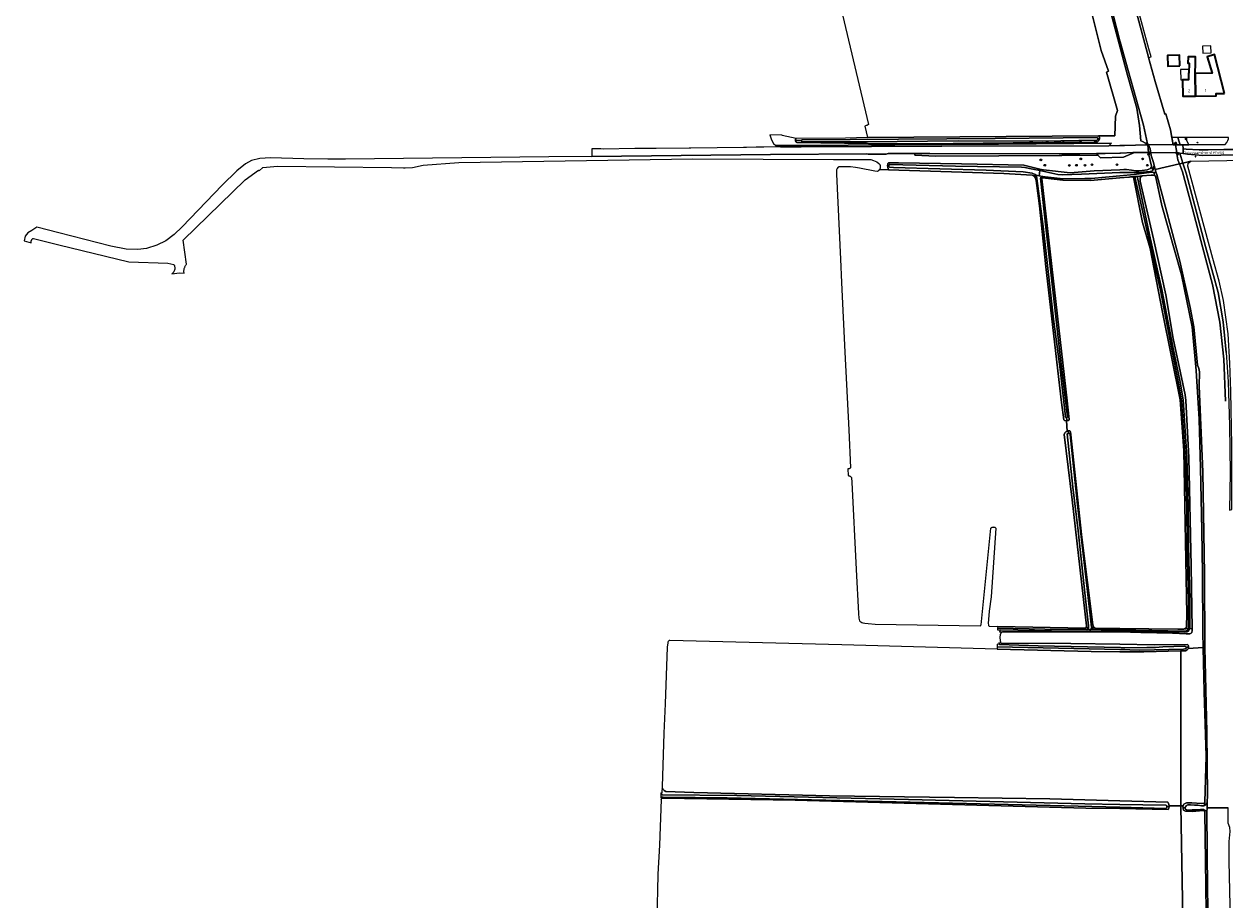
# Model space of a CAD drawing. Header units: metres. Extents: x 152610 to 160096, y 456114 to 462495.
# Tile 15 of 256: x 155484 to 156049, y 458065 to 458478. Entities that reach past the tile are written whole.
import ezdxf
from ezdxf.enums import TextEntityAlignment as Align

# ---------------------------------------------------------------- set-up
doc = ezdxf.new("R2010")
doc.units = ezdxf.units.M
doc.header["$LTSCALE"] = 0.5
doc.layers.get('0').update_dxf_attribs({"linetype": 'CONTINUOUS'})
for name, color, linetype, lineweight in [('B-PV-GK-BESCHOEIING-G', 251, 'GK-BESCHOEIING-SO', 18), ('B-PV-GR-BOOM-S', 251, 'CONTINUOUS', 25), ('B-PV-GR-BOS_LOOF-GV', 251, 'CONTINUOUS', 13), ('B-PV-GR-GRAS-GV', 251, 'CONTINUOUS', 13), ('B-PV-GR-HOUTWAL-GV', 251, 'CONTINUOUS', 13), ('B-PV-IE-MEUBILAIR-S', 251, 'CONTINUOUS', 25), ('B-PV-KW-KUNSTWERK_DEK-GV', 251, 'CONTINUOUS', 18), ('B-PV-KW-KUNSTWERK_PIJLER-GV', 251, 'CONTINUOUS', 18), ('B-PV-OG-BEBOUWING-GV', 6, 'CONTINUOUS', 35), ('B-PV-OG-BEBOUWING-T18', 1, 'CONTINUOUS', 18), ('B-PV-OG-BEBOUWING_OVERBOUWING-GV', 251, 'CONTINUOUS', 18), ('B-PV-OG-BEBOUWING_SCHUUR-GV', 251, 'CONTINUOUS', 18), ('B-PV-OG-TERREIN_BEGROEID-GV', 251, 'CONTINUOUS', 18), ('B-PV-OG-TERREIN_OEVER-GV', 251, 'CONTINUOUS', 18), ('B-PV-OG-TOPOGRAFIE-T18', 1, 'CONTINUOUS', 18), ('B-PV-OG-WATER_SLOOT-GV', 251, 'CONTINUOUS', 18), ('B-PV-VH-GESLOTENVERHARDING_ASFALT-GV', 251, 'CONTINUOUS', 18), ('B-PV-VH-ONVERHARD_ZAND-GV', 251, 'CONTINUOUS', 18), ('B-PV-VH-OPENVERHARDING_BETONSTRAATSTEEN-GV', 251, 'CONTINUOUS', 18)]:
    doc.layers.add(name, color=color, linetype=linetype, lineweight=lineweight)
doc.styles.add('NLCS-ISO', font='NLCS-ISO.ttf')
doc.styles.add('NLCS-ISO-M750-T18', font='NLCS-ISO.ttf', dxfattribs={"height": 1.35})
doc.linetypes.add('GK-BESCHOEIING-SO', pattern='A,18,-3,[1,NLCS.SHX,S=0.6,R=0,X=0,Y=0],-3', length=24)

# ---------------------------------------------------------------- blocks, each defined once
blk = doc.blocks.new('SIE-MEUBILAIR_PAAL_LICHTMAST-SO')
for points in [[(-0.6, 0), (-1, 0)], [(-0.7, 0.7), (-0.4, 0.4)], [(0, 1), (0, 0.6)], [(0.4, 0.4), (0.7, 0.7)], [(1, 0), (0.6, 0)], [(-0.7, -0.7), (-0.4, -0.4)], [(0, -0.6), (0, -1)], [(0.4, -0.4), (0.7, -0.7)]]:
    blk.add_lwpolyline(points)
blk.add_circle((0, 0), 0.5)
blk = doc.blocks.new('SIE-MEUBILAIR_PUT_RIOOLPUT-SO')
blk.add_ellipse((0, 0), major_axis=(1.25, 0), ratio=0.54)
blk = doc.blocks.new('SGR-BOOM_GBKN-SO')
at = {"linetype": 'ByBlock', "lineweight": 18}
h = blk.add_hatch(color=0, dxfattribs=at)
h.dxf.hatch_style = 1
edge = h.paths.add_edge_path()
edge.add_arc((0, 0), 0.25, 0, 360)
at = {"color": 0, "linetype": 'ByBlock', "lineweight": 18}
for radius in [2, 0.25]:
    blk.add_circle((0, 0), radius, dxfattribs=at)
at = {"color": 0, "linetype": 'ByBlock', "lineweight": 18, "style": 'NLCS-ISO'}
blk.add_attdef('SOORT', (2.5, 0), '', height=1.5, dxfattribs=at)

msp = doc.modelspace()

# ---------------------------------------------------------------- linework, layer by layer
at = {"layer": 'B-PV-GK-BESCHOEIING-G', "flags": 128}
msp.add_lwpolyline([(156013.501, 458461.92), (156016.529, 458450.734), (156021.075, 458435.291), (156021.615, 458435.41), (156023.792, 458427.915), (156025.09, 458420.802)], dxfattribs=at)
at = {"layer": 'B-PV-GR-BOS_LOOF-GV', "flags": 128}
msp.add_lwpolyline([(156015.686, 458406.472), (156014.768, 458406.488), (156010.459, 458406.164), (156009.874, 458405.753), (156009.595, 458405.242), (156009.543, 458404.543), (156009.576, 458403.696), (156015.733, 458376.507), (156021.654, 458350.106), (156025.01, 458329.505), (156028.58, 458313.459), (156030.755, 458302.986), (156031.029, 458300.359), (156032.425, 458273.501), (156033.543, 458222.288), (156034.067, 458192.578), (156034.077, 458192.039), (156033.876, 458191.104), (156033.532, 458190.739), (156032.946, 458190.482), (156032.361, 458190.339), (156031.193, 458190.392), (156024.695, 458190.7), (156009.841, 458191.102), (156000, 458191.398), (155985.94, 458191.344), (155985.831, 458191.344), (155945.151, 458191.4), (155944.728, 458191.281), (155944.306, 458191.161), (155943.899, 458190.75), (155943.529, 458189.965), (155943.46, 458188.791), (155943.514, 458187.068), (155943.833, 458186.053), (155976.791, 458185.79), (156000, 458185.496), (156016.145, 458185.179), (156031.775, 458185.345), (156032.128, 458185.015), (156032.245, 458184.733), (156032.31, 458184.212), (156032.294, 458184.069), (156032.249, 458183.682), (156032.189, 458183.528), (156039.178, 458183.925), (156039.025, 458190.847), (156038.919, 458218.785), (156038.635, 458239.184), (156037.905, 458268.609), (156037.289, 458291.593), (156035.833, 458314.557), (156034.094, 458335.022), (156029.053, 458359.561), (156019.803, 458392.199), (156016.767, 458406.138), (156016.469, 458406.261), (156016.171, 458406.385)], close=True, dxfattribs=at)
at = {"layer": 'B-PV-GR-GRAS-GV', "flags": 128}
for points in [[(155869.329, 458481.992), (155881.498, 458430.393), (155881.033, 458430.098), (155880.725, 458429.973), (155880.411, 458429.861), (155880.092, 458429.766), (155879.769, 458429.685), (155879.755, 458429.683), (155880.988, 458424.326), (155989.911, 458425.028), (155997.51, 458425.077), (155997.905, 458434.373), (155998.761, 458437.036), (155993.672, 458455.01), (155994.532, 458455.54), (155991.092, 458465.197), (155982.575, 458500)], [(156029.784, 458047.273), (156028.64, 458109.406), (156023.852, 458109.44), (156023.132, 458109.405), (156023.136, 458109.362), (156023.141, 458109.136), (156023.136, 458109.019), (156023.131, 458108.911), (156023.104, 458108.687), (156023.062, 458108.465), (156023.004, 458108.247), (156022.931, 458108.034), (156022.843, 458107.826), (156022.779, 458107.696), (156000, 458108.041), (155983.95, 458108.284), (155846.956, 458112.102), (155784.491, 458113.025), (155784.055, 458112.773), (155783.867, 458112.422), (155783.097, 458090.794), (155782.262, 458077.141), (155782.279, 458076.835), (155781.797, 458055.837)]]:
    msp.add_lwpolyline(points, dxfattribs=at)
for points in [[(156051.547, 458248.689), (156052.671, 458248.996), (156052.638, 458279.087), (156052.277, 458304.73), (156051.735, 458317.876), (156051.05, 458331.788), (156048.857, 458347.483), (156046.71, 458356.562), (156043.7, 458367.319), (156031.97, 458410.789), (156032.174, 458412.173), (156033.408, 458413.195), (156029.673, 458412.195), (156031.156, 458407.418), (156035.203, 458392.128), (156040.3, 458372.866), (156046.296, 458351.206), (156048.657, 458337.378), (156050.043, 458322.95), (156050.98, 458309.159), (156051.58, 458288.623), (156051.88, 458266.288), (156051.543, 458248.862)], [(155873.062, 458410.414), (155867.776, 458410.418), (155867.608, 458410.392), (155867.441, 458410.365), (155867.284, 458410.272), (155867.009, 458410.104), (155866.68, 458409.668), (155866.442, 458408.979), (155866.368, 458406.934), (155868.313, 458366.869), (155868.84, 458355.955), (155870.427, 458323.111), (155872.233, 458286.563), (155873.104, 458268.684), (155873.005, 458268.571), (155872.89, 458268.462), (155872.765, 458268.366), (155872.63, 458268.283), (155872.488, 458268.214), (155872.339, 458268.16), (155872.186, 458268.12), (155872.03, 458268.097), (155871.872, 458268.09), (155871.808, 458268.093), (155871.928, 458264.954), (155871.997, 458264.951), (155872.17, 458264.929), (155872.34, 458264.89), (155872.506, 458264.836), (155872.666, 458264.767), (155872.82, 458264.684), (155872.965, 458264.587), (155873.1, 458264.477), (155873.225, 458264.355), (155873.339, 458264.222), (155873.439, 458264.08), (155873.526, 458263.928), (155873.534, 458263.914), (155873.605, 458261.812), (155875.63, 458220.74), (155876.782, 458199.985), (155877.029, 458197.739), (155877.329, 458196.582), (155877.562, 458196.286), (155877.87, 458196.065), (155878.318, 458195.793), (155878.824, 458195.628), (155879.822, 458195.416), (155881.396, 458195.235), (155884.692, 458194.962), (155934.2, 458194.16), (155934.407, 458194.351), (155934.514, 458194.486), (155934.639, 458194.716), (155939.207, 458240.263), (155939.497, 458240.483), (155939.629, 458240.565), (155939.769, 458240.632), (155939.916, 458240.685), (155940.067, 458240.723), (155940.222, 458240.745), (155940.377, 458240.751), (155940.455, 458240.746), (155940.533, 458240.741), (155940.686, 458240.715), (155940.837, 458240.673), (155940.982, 458240.617), (155941.12, 458240.545), (155941.251, 458240.46), (155941.372, 458240.362), (155941.482, 458240.252), (155941.549, 458240.17), (155939.281, 458207.814), (155938.429, 458201.158), (155937.955, 458195.213), (155937.982, 458194.725), (155938.048, 458194.352), (155938.173, 458194.152), (155938.313, 458194.003), (155942.384, 458193.922), (155983.581, 458193.106), (155983.745, 458193.154), (155983.89, 458193.345), (155984.034, 458193.535), (155984.22, 458194.115), (155977.446, 458253.553), (155973.75, 458284.371), (155973.91, 458284.779), (155973.994, 458284.948), (155974.091, 458285.109), (155974.201, 458285.261), (155974.325, 458285.403), (155974.459, 458285.534), (155974.605, 458285.653), (155974.76, 458285.759), (155974.923, 458285.852), (155975.091, 458285.929), (155974.74, 458290.816), (155974.464, 458290.821), (155973.937, 458290.978), (155973.614, 458291.312), (155972.453, 458299.378), (155965.047, 458363.367), (155962.1, 458392.063), (155960.448, 458403.992), (155960.033, 458405.447), (155959.7, 458405.869), (155959.238, 458406.223), (155958.599, 458406.525), (155945.306, 458407.306), (155891.011, 458409.097), (155886.715, 458409.205), (155886.682, 458409.151), (155886.57, 458408.997), (155886.445, 458408.852), (155886.308, 458408.718), (155886.161, 458408.597), (155886.005, 458408.488), (155885.839, 458408.392), (155885.667, 458408.311), (155884.571, 458408.385), (155877.198, 458409.777), (155875.411, 458410.123)], [(156006.111, 458405.788), (156005.894, 458405.813), (156005.359, 458405.76), (156004.926, 458405.707), (156004.493, 458405.588), (156004.111, 458405.565), (156000, 458405.202), (155986.096, 458403.975), (155973.026, 458404.149), (155964.912, 458405.171), (155963.655, 458405.309), (155963.405, 458405.161), (155963.221, 458404.969), (155963.134, 458404.755), (155975.197, 458300.12), (155976.124, 458291.459), (155976.009, 458291.181), (155975.602, 458290.959), (155975.048, 458290.81), (155974.74, 458290.816), (155975.091, 458285.929), (155975.094, 458285.93), (155975.271, 458285.994), (155975.453, 458286.043), (155975.637, 458286.076), (155975.65, 458286.077), (155975.825, 458286.093), (155976.013, 458286.093), (155976.2, 458286.079), (155976.385, 458286.048), (155976.563, 458285.951), (155976.745, 458285.652), (155982.076, 458235.826), (155987.181, 458194.606), (155987.538, 458193.703), (155987.817, 458193.355), (155988.374, 458193.128), (156000, 458192.98), (156027.315, 458192.632), (156029.689, 458192.602), (156030.025, 458192.684), (156030.36, 458192.767), (156030.946, 458193.024), (156031.291, 458193.389), (156031.416, 458193.973), (156031.559, 458199.495), (156030.058, 458276.718), (156028.412, 458300.677), (156020.008, 458341.98), (156014.179, 458371.918), (156010.655, 458384.168), (156006.341, 458405.619), (156006.239, 458405.751), (156006.175, 458405.77)], [(155868.871, 458185.165), (155787.885, 458187.312), (155787.588, 458187.259), (155787.39, 458187.146), (155787.251, 458187.002), (155787.101, 458186.75), (155786.99, 458186.493), (155786.914, 458186.223), (155786.606, 458184.162), (155785.645, 458157.38), (155785.151, 458143.612), (155784.244, 458118.322), (155784.28, 458117.687), (155784.571, 458117.258), (155784.851, 458116.91), (155785.262, 458116.562), (155786.024, 458116.143), (155799.284, 458115.686), (155863.198, 458114.102), (155922.027, 458113.332), (155966.999, 458112.694), (156000, 458111.725), (156022.517, 458111.064), (156022.536, 458111.039), (156022.662, 458110.852), (156022.774, 458110.656), (156022.872, 458110.453), (156022.956, 458110.243), (156023.024, 458110.028), (156023.077, 458109.809), (156023.114, 458109.586), (156023.132, 458109.405), (156023.852, 458109.44), (156028.64, 458109.406), (156028.67, 458110.922), (156028.623, 458181.604), (156028.575, 458182.411), (156011.261, 458181.862), (156000, 458181.972), (155986.464, 458182.103), (155942.066, 458183.259)]]:
    msp.add_lwpolyline(points, close=True, dxfattribs=at)
at = {"layer": 'B-PV-GR-HOUTWAL-GV', "flags": 128}
msp.add_lwpolyline([(156039.949, 458111.176), (156040.614, 458132.708), (156039.637, 458163.102), (156039.178, 458183.925), (156032.189, 458183.528), (156032.097, 458183.293), (156031.698, 458182.92), (156030.882, 458182.479), (156028.575, 458182.411), (156028.623, 458181.604), (156028.67, 458110.922), (156028.64, 458109.406), (156029.833, 458109.326), (156030.148, 458110.145), (156031.395, 458110.784), (156033.828, 458110.814), (156038.42, 458110.48), (156039.576, 458110.693)], close=True, dxfattribs=at)
at = {"layer": 'B-PV-KW-KUNSTWERK_DEK-GV', "flags": 128}
msp.add_lwpolyline([(156014.01, 458417.26), (156014.325, 458417.261), (156026.334, 458417.201), (156026.715, 458417.199), (156026.11, 458420.803), (156025.599, 458420.803), (156025.09, 458420.802), (156024.811, 458420.802), (156013.099, 458420.792), (156013.495, 458417.259)], close=True, dxfattribs=at)
at = {"layer": 'B-PV-KW-KUNSTWERK_PIJLER-GV', "flags": 128}
for points in [[(156012.923, 458421.252), (156012.472, 458421.559), (156012.188, 458421.543), (156012.339, 458421.091), (156012.528, 458420.777), (156013.099, 458420.792)], [(156026.588, 458421.642), (156026.532, 458421.903), (156025.983, 458421.874), (156025.816, 458421.703), (156025.599, 458420.803), (156026.11, 458420.803), (156026.264, 458420.803), (156026.244, 458420.902), (156026.349, 458421.208)], [(156013.904, 458416.543), (156014.01, 458417.26), (156013.495, 458417.259), (156013.301, 458417.258), (156013.238, 458416.606), (156013.034, 458416.313), (156013.096, 458416.049), (156013.667, 458416.049)], [(156026.715, 458417.199), (156026.334, 458417.201), (156026.614, 458416.724), (156026.735, 458416.607), (156027.029, 458416.32), (156027.592, 458416.325), (156027.416, 458416.883), (156027.084, 458417.141)]]:
    msp.add_lwpolyline(points, close=True, dxfattribs=at)
at = {"layer": 'B-PV-OG-BEBOUWING-GV', "flags": 128}
for points in [[(156028.23, 458458.083), (156028.06, 458463.08), (156022.393, 458462.887), (156022.563, 458457.89)], [(156049.319, 458445.077), (156044.501, 458463.392), (156041.123, 458462.284), (156043.397, 458454.51), (156035.495, 458454.43), (156035.584, 458443.817), (156045.348, 458443.932), (156045.339, 458445.042)], [(156032.99, 458462.326), (156032.072, 458462.335), (156032.042, 458459.315), (156032.532, 458459.31), (156032.486, 458454.63), (156032.286, 458454.632), (156032.235, 458451.43), (156029.455, 458451.396), (156029.549, 458443.746), (156035.584, 458443.817), (156035.495, 458454.43), (156035.511, 458459.254), (156035.522, 458462.327)]]:
    msp.add_lwpolyline(points, close=True, dxfattribs=at)
at = {"layer": 'B-PV-OG-BEBOUWING_OVERBOUWING-GV', "flags": 128}
msp.add_lwpolyline([(156032.486, 458454.63), (156032.503, 458456.359), (156028.543, 458456.271), (156028.666, 458451.396), (156029.455, 458451.396), (156032.235, 458451.43), (156032.286, 458454.632)], close=True, dxfattribs=at)
at = {"layer": 'B-PV-OG-BEBOUWING_SCHUUR-GV', "flags": 128}
msp.add_lwpolyline([(156042.993, 458464.113), (156042.858, 458467.471), (156038.942, 458467.314), (156039.077, 458463.956)], close=True, dxfattribs=at)
at = {"layer": 'B-PV-OG-TERREIN_BEGROEID-GV', "flags": 128}
for points in [[(155982.575, 458500), (155991.092, 458465.197), (155994.532, 458455.54), (155993.672, 458455.01), (155998.761, 458437.036), (155997.905, 458434.373), (155997.51, 458425.077), (155989.911, 458425.028), (155989.985, 458424.95), (155990.084, 458424.824), (155990.17, 458424.688), (155990.242, 458424.544), (155990.299, 458424.394), (155990.341, 458424.239), (155990.367, 458424.081), (155990.377, 458423.921), (155990.372, 458423.76), (155990.361, 458423.68), (155990.35, 458423.601), (155990.313, 458423.445), (155990.26, 458423.293), (155990.193, 458423.147), (155990.111, 458423.009), (155990.017, 458422.879), (155989.196, 458422.048), (155988.19, 458422.025), (155949.751, 458421.758), (155921.329, 458421.415), (155892.705, 458421.322), (155847.7, 458421.971), (155847.583, 458422.034), (155847.475, 458422.111), (155847.376, 458422.2), (155847.289, 458422.301), (155847.214, 458422.411), (155847.153, 458422.529), (155847.107, 458422.654), (155847.076, 458422.784), (155847.069, 458422.85), (155847.061, 458422.916), (155847.062, 458423.049), (155847.078, 458423.181), (155847.111, 458423.311), (155847.158, 458423.436), (155847.22, 458423.554), (155847.296, 458423.664), (155847.384, 458423.764), (155840.809, 458425.245), (155840.815, 458425.431), (155835.025, 458425.45), (155835.778, 458423.13), (155836.762, 458421.395), (155837.818, 458420.558), (155840.098, 458420.503), (155849.805, 458420.58), (155916.006, 458420.95), (155940.895, 458421.139), (155942.803, 458421.153), (155996.071, 458421.557), (155994.785, 458420.318), (155999.995, 458420.453), (156000, 458420.453), (156002.115, 458420.508), (156012.528, 458420.777), (156012.339, 458421.091), (156012.188, 458421.543), (156011.965, 458421.531), (156010.642, 458422.416), (156009.849, 458422.743), (156009.128, 458429.867), (156007.886, 458438.125), (156003.542, 458453.654), (155991.268, 458499.827)], [(156040.824, 458046.605), (156040.412, 458071.727), (156039.92, 458106.435), (156039.819, 458106.8), (156039.424, 458107.165), (156037.538, 458106.952), (156033.95, 458106.739), (156030.908, 458106.83), (156029.996, 458107.378), (156029.722, 458108.186), (156029.712, 458108.423), (156029.692, 458108.959), (156029.833, 458109.326), (156028.64, 458109.406), (156029.784, 458047.273)]]:
    msp.add_lwpolyline(points, dxfattribs=at)
for points in [[(156038.216, 458424.241), (156031.099, 458424.251), (156031.349, 458423.085), (156032.388, 458420.848), (156049.5, 458420.974), (156050.295, 458421.979), (156050.846, 458422.842), (156051.106, 458423.69), (156051.162, 458424.231), (156050.976, 458424.235)], [(156013.667, 458416.049), (156013.096, 458416.049), (156013.034, 458416.313), (156013.238, 458416.606), (156013.301, 458417.258), (156006.795, 458417.212), (156001.612, 458414.936), (155990.858, 458414.734), (155989.626, 458415.979), (155972.534, 458415.766), (155913.168, 458415.495), (155903.294, 458415.979), (155903.292, 458416.699), (155890.818, 458416.656), (155889.813, 458416.388), (155881.425, 458416.399), (155880.669, 458416.551), (155835.308, 458416.313), (155751.105, 458415.334), (155730.835, 458415.098), (155635.023, 458414.023), (155626.758, 458414.045), (155615.394, 458414.267), (155599.737, 458414.635), (155594.651, 458414.439), (155590.838, 458413.44), (155587.914, 458411.809), (155583.841, 458408.562), (155576.933, 458401.855), (155558.091, 458382.116), (155554.345, 458378.52), (155550.485, 458375.548), (155546.264, 458373.52), (155541.365, 458372.021), (155537.24, 458371.479), (155531.797, 458371.726), (155524.492, 458372.999), (155500, 458379.298), (155489.701, 458381.948), (155487.294, 458380.504), (155485.435, 458379.324), (155484.196, 458377.805), (155483.6, 458375.642), (155487.003, 458374.664), (155486.993, 458374.738), (155486.984, 458374.934), (155486.991, 458375.129), (155487.014, 458375.323), (155487.052, 458375.515), (155487.068, 458375.571), (155487.106, 458375.703), (155487.175, 458375.885), (155487.259, 458376.062), (155487.357, 458376.231), (155487.469, 458376.392), (155487.593, 458376.542), (155487.73, 458376.683), (155488.068, 458376.644), (155500, 458373.743), (155532.931, 458365.738), (155551.3, 458365.09), (155554.135, 458364.495), (155554.255, 458364.303), (155554.36, 458364.104), (155554.451, 458363.898), (155554.527, 458363.686), (155554.588, 458363.469), (155554.633, 458363.248), (155554.663, 458363.025), (155554.676, 458362.801), (155554.674, 458362.575), (155554.656, 458362.351), (155554.621, 458362.128), (155554.594, 458362.01), (155554.571, 458361.909), (155554.506, 458361.694), (155554.425, 458361.483), (155554.33, 458361.279), (155554.22, 458361.083), (155554.097, 458360.894), (155553.961, 458360.715), (155553.812, 458360.546), (155553.652, 458360.388), (155553.481, 458360.242), (155553.3, 458360.108), (155556.829, 458360.431), (155556.832, 458360.467), (155559.027, 458360.33), (155559.004, 458360.482), (155558.976, 458360.776), (155558.964, 458361.071), (155558.967, 458361.366), (155558.987, 458361.661), (155559.023, 458361.954), (155559.062, 458362.179), (155559.074, 458362.244), (155559.141, 458362.532), (155559.224, 458362.815), (155559.321, 458363.094), (155559.434, 458363.367), (155559.562, 458363.633), (155559.703, 458363.892), (155559.859, 458364.143), (155560.027, 458364.385), (155560.209, 458364.618), (155558.614, 458375.966), (155587.852, 458404.374), (155594.12, 458408.834), (155594.473, 458408.614), (155596.19, 458410.095), (155601.377, 458410.668), (155602.989, 458410.746), (155656.773, 458410.117), (155662.441, 458409.967), (155663.131, 458409.995), (155666.606, 458410.14), (155671.675, 458411.272), (155688.442, 458412.488), (155798.667, 458414.169), (155864.95, 458413.935), (155882.651, 458413.873), (155883.831, 458413.49), (155885.412, 458412.814), (155886.417, 458412.032), (155886.457, 458411.989), (155886.581, 458411.843), (155886.692, 458411.686), (155886.79, 458411.521), (155886.874, 458411.348), (155886.943, 458411.17), (155886.997, 458410.986), (155887.036, 458410.798), (155887.059, 458410.607), (155887.066, 458410.416), (155887.057, 458410.224), (155887.033, 458410.034), (155886.993, 458409.847), (155886.937, 458409.663), (155886.899, 458409.569), (155886.866, 458409.486), (155886.781, 458409.315), (155886.715, 458409.205), (155891.011, 458409.097), (155890.899, 458409.319), (155890.8, 458409.547), (155890.717, 458409.781), (155890.648, 458410.02), (155890.595, 458410.263), (155890.558, 458410.508), (155890.536, 458410.756), (155890.53, 458411.005), (155890.53, 458411.017), (155890.54, 458411.254), (155890.565, 458411.501), (155890.607, 458411.747), (155890.664, 458411.989), (155890.736, 458412.227), (155890.93, 458412.314), (155892.518, 458412.297), (155895.657, 458412.273), (155925.269, 458411.797), (155954.658, 458411.248), (155962.306, 458409.423), (155963.997, 458409.02), (155976.606, 458407.667), (155987.901, 458408.551), (156000, 458409.097), (156001.844, 458409.22), (156003.134, 458409.226), (156005.414, 458408.917), (156007.502, 458408.607), (156008.889, 458408.612), (156010.45, 458408.683), (156012.775, 458409.011), (156014.35, 458409.623), (156014.765, 458410.142), (156014.916, 458410.704)], [(156028.191, 458416.966), (156029.673, 458412.195), (156033.408, 458413.195), (156067.247, 458413.823), (156066.708, 458414.557), (156065.662, 458415.498), (156064.492, 458416.211), (156064.274, 458416.222), (156039.074, 458415.736), (156031.759, 458416.402), (156029.758, 458416.718)]]:
    msp.add_lwpolyline(points, close=True, dxfattribs=at)
at = {"layer": 'B-PV-OG-TERREIN_OEVER-GV', "flags": 128}
for points in [[(155991.268, 458499.827), (156003.542, 458453.654), (156007.886, 458438.125), (156009.128, 458429.867), (156009.849, 458422.743), (156010.642, 458422.416), (156011.965, 458421.531), (156012.188, 458421.543), (156012.472, 458421.559), (156012.923, 458421.252), (156011.093, 458430.064), (156003.878, 458455.767), (156000.119, 458469.334), (156000, 458469.798), (155992.255, 458500)], [(156004.889, 458493.8), (156013.457, 458462.085), (156013.501, 458461.92), (156014.667, 458462.225), (156013.637, 458466.048), (156008.315, 458485.685)], [(156050.043, 458322.95), (156048.657, 458337.378), (156046.296, 458351.206), (156040.3, 458372.866), (156035.203, 458392.128), (156031.156, 458407.418), (156029.673, 458412.195), (156028.032, 458411.831), (156029.46, 458408.156), (156034.141, 458390.661), (156038.951, 458372.692), (156043.621, 458354.982), (156047.128, 458337.186), (156048.988, 458319.802), (156049.8, 458300.027)]]:
    msp.add_lwpolyline(points, dxfattribs=at)
for points in [[(155989.985, 458424.95), (155989.911, 458425.028), (155880.988, 458424.326), (155870.624, 458423.925), (155847.484, 458423.853), (155847.384, 458423.764), (155847.296, 458423.664), (155847.22, 458423.554), (155847.158, 458423.436), (155847.111, 458423.311), (155847.078, 458423.181), (155847.062, 458423.049), (155847.061, 458422.916), (155847.069, 458422.85), (155849.933, 458422.815), (155849.949, 458422.912), (155849.981, 458423.005), (155850.027, 458423.091), (155850.087, 458423.169), (155850.157, 458423.234), (155941.2, 458423.864), (155989.276, 458424.209), (155989.354, 458424.137), (155989.42, 458424.055), (155989.472, 458423.963), (155989.51, 458423.865), (155989.533, 458423.762), (155989.54, 458423.656), (155990.361, 458423.68), (155990.372, 458423.76), (155990.377, 458423.921), (155990.367, 458424.081), (155990.341, 458424.239), (155990.299, 458424.394), (155990.242, 458424.544), (155990.17, 458424.688), (155990.084, 458424.824)], [(155990.35, 458423.601), (155990.361, 458423.68), (155989.54, 458423.656), (155989.531, 458423.551), (155989.507, 458423.448), (155989.467, 458423.351), (155989.413, 458423.26), (155989.345, 458423.179), (155989.266, 458423.108), (155989.21, 458423.07), (155963.576, 458422.573), (155923.746, 458422.659), (155880.517, 458422.271), (155850.324, 458422.199), (155850.236, 458422.24), (155850.154, 458422.295), (155850.083, 458422.363), (155850.024, 458422.441), (155849.979, 458422.528), (155849.948, 458422.621), (155849.932, 458422.717), (155849.933, 458422.815), (155847.069, 458422.85), (155847.076, 458422.784), (155847.107, 458422.654), (155847.153, 458422.529), (155847.214, 458422.411), (155847.289, 458422.301), (155847.376, 458422.2), (155847.475, 458422.111), (155847.583, 458422.034), (155847.7, 458421.971), (155892.705, 458421.322), (155921.329, 458421.415), (155949.751, 458421.758), (155988.19, 458422.025), (155989.196, 458422.048), (155990.017, 458422.879), (155990.111, 458423.009), (155990.193, 458423.147), (155990.26, 458423.293), (155990.313, 458423.445)], [(156013.737, 458420.057), (156012.923, 458421.252), (156013.099, 458420.792), (156013.495, 458417.259), (156014.01, 458417.26), (156013.904, 458416.543), (156013.667, 458416.049), (156014.916, 458410.704), (156015.536, 458408.932), (156015.635, 458409.089), (156015.813, 458409.815), (156016.014, 458410.53), (156016.036, 458411.168), (156015.595, 458413.028), (156014.747, 458415.745), (156014.15, 458418.987)], [(155892.518, 458412.297), (155890.93, 458412.314), (155890.736, 458412.227), (155890.664, 458411.989), (155890.607, 458411.747), (155890.565, 458411.501), (155890.54, 458411.254), (155890.53, 458411.017), (155891.12, 458411.023), (155891.128, 458411.08), (155891.161, 458411.191), (155891.208, 458411.296), (155891.27, 458411.394), (155891.344, 458411.483), (155891.43, 458411.56), (155891.526, 458411.625), (155922.542, 458410.827), (155953.614, 458410.321), (155955.104, 458410.126), (155958.934, 458409.362), (155962.229, 458408.659), (155962.306, 458409.423), (155954.658, 458411.248), (155925.269, 458411.797), (155895.657, 458412.273)], [(156028.191, 458416.966), (156027.084, 458417.141), (156027.416, 458416.883), (156027.592, 458416.325), (156027.029, 458416.32), (156026.735, 458416.607), (156027.267, 458413.801), (156028.032, 458411.831), (156029.673, 458412.195)], [(155891.112, 458410.965), (155891.12, 458411.023), (155890.53, 458411.017), (155890.53, 458411.005), (155890.536, 458410.756), (155890.558, 458410.508), (155890.595, 458410.263), (155890.648, 458410.02), (155890.717, 458409.781), (155890.8, 458409.547), (155890.899, 458409.319), (155891.011, 458409.097), (155945.306, 458407.306), (155958.599, 458406.525), (155960.666, 458406.028), (155960.648, 458406.131), (155960.474, 458406.544), (155960.059, 458406.916), (155958.67, 458407.4), (155954.329, 458408.048), (155937.008, 458408.845), (155893.287, 458410.147), (155891.418, 458410.252), (155891.336, 458410.329), (155891.263, 458410.418), (155891.203, 458410.517), (155891.157, 458410.623), (155891.126, 458410.735), (155891.111, 458410.85)], [(155960.666, 458406.028), (155958.599, 458406.525), (155959.238, 458406.223), (155959.7, 458405.869), (155960.033, 458405.447), (155960.448, 458403.992), (155962.1, 458392.063), (155965.047, 458363.367), (155972.453, 458299.378), (155973.614, 458291.312), (155973.937, 458290.978), (155974.464, 458290.821), (155974.74, 458290.816), (155975.048, 458290.81), (155974.853, 458292.19), (155974.813, 458292.184), (155974.732, 458292.188), (155974.653, 458292.207), (155974.58, 458292.242), (155974.514, 458292.29), (155974.46, 458292.35), (155974.418, 458292.42), (155974.391, 458292.496), (155974.379, 458292.576), (155974.383, 458292.657), (155971.848, 458315.067), (155968.751, 458338.729), (155963.864, 458382.324), (155960.86, 458404.906)], [(156015.536, 458408.932), (156014.916, 458410.704), (156014.765, 458410.142), (156014.35, 458409.623), (156012.775, 458409.011), (156010.45, 458408.683), (156008.889, 458408.612), (156007.502, 458408.607), (156005.414, 458408.917), (156003.134, 458409.226), (156001.844, 458409.22), (156000, 458409.097), (155987.901, 458408.551), (155976.606, 458407.667), (155963.997, 458409.02), (155962.306, 458409.423), (155962.229, 458408.659), (155970.776, 458406.837), (155972.792, 458406.675), (155981.929, 458407.053), (156000, 458407.78), (156005.061, 458407.771), (156009.044, 458407.787), (156014.268, 458408.319), (156014.849, 458408.459), (156015.413, 458408.738)], [(156015.925, 458407.818), (156014.875, 458407.875), (156006.626, 458406.821), (156000, 458406.191), (155986.398, 458404.978), (155983.49, 458404.931), (155973.213, 458404.721), (155964.826, 458405.807), (155963.599, 458405.916), (155963.188, 458405.827), (155962.813, 458405.59), (155962.763, 458405.524), (155963.655, 458405.309), (155964.912, 458405.171), (155973.026, 458404.149), (155986.096, 458403.975), (156000, 458405.202), (156004.111, 458405.565), (156004.493, 458405.588), (156004.926, 458405.707), (156005.359, 458405.76), (156005.894, 458405.813), (156006.111, 458405.788), (156006.175, 458405.77), (156006.925, 458405.839), (156008.202, 458405.956), (156010.459, 458406.164), (156014.768, 458406.488), (156015.686, 458406.472), (156016.171, 458406.385), (156016.469, 458406.261)], [(156016.501, 458407.786), (156015.925, 458407.818), (156016.469, 458406.261), (156016.767, 458406.138), (156019.803, 458392.199), (156029.053, 458359.561), (156034.094, 458335.022), (156035.833, 458314.557), (156037.289, 458291.593), (156037.905, 458268.609), (156038.635, 458239.184), (156038.919, 458218.785), (156039.025, 458190.847), (156039.178, 458183.925), (156039.637, 458163.102), (156040.614, 458132.708), (156039.949, 458111.176), (156039.9, 458109.509), (156040.521, 458109.871), (156041.154, 458110.893), (156041.267, 458114.367), (156040.857, 458144.065), (156039.99, 458184.022), (156039.847, 458218.596), (156039.074, 458266.775), (156037.313, 458307.174), (156037.413, 458313.771), (156037.376, 458314.855), (156036.958, 458315.873), (156036.475, 458316.954), (156034.837, 458335.083), (156033.144, 458344.122), (156028.178, 458366.026), (156017.365, 458406.897), (156017.213, 458407.308), (156017.011, 458407.597)], [(155963.655, 458405.309), (155962.763, 458405.524), (155962.693, 458405.429), (155962.612, 458405.034), (155965.159, 458380.58), (155971.654, 458322.804), (155975.201, 458292.633), (155975.202, 458292.62), (155975.199, 458292.539), (155975.18, 458292.46), (155975.146, 458292.387), (155975.098, 458292.321), (155975.038, 458292.266), (155974.969, 458292.224), (155974.893, 458292.196), (155974.853, 458292.19), (155975.048, 458290.81), (155975.602, 458290.959), (155976.009, 458291.181), (155976.124, 458291.459), (155975.197, 458300.12), (155963.134, 458404.755), (155963.221, 458404.969), (155963.405, 458405.161)], [(156006.938, 458405.816), (156006.925, 458405.839), (156006.175, 458405.77), (156006.239, 458405.751), (156006.341, 458405.619), (156010.655, 458384.168), (156014.179, 458371.918), (156020.008, 458341.98), (156028.412, 458300.677), (156030.058, 458276.718), (156031.559, 458199.495), (156031.416, 458193.973), (156031.291, 458193.389), (156030.946, 458193.024), (156030.36, 458192.767), (156030.025, 458192.684), (156032.21, 458192.858), (156032.264, 458193.079), (156032.24, 458205.898), (156031.638, 458231.445), (156031.427, 458250.526), (156030.735, 458273.212), (156029.06, 458300.23), (156027.624, 458308.589), (156024.212, 458325.234), (156019.033, 458352.266), (156013.247, 458377.968), (156007.236, 458405.069), (156007.086, 458405.485)], [(156009.874, 458405.753), (156010.459, 458406.164), (156008.202, 458405.956), (156008.2, 458405.942), (156008.26, 458405.471), (156013.947, 458378.335), (156019.733, 458352.634), (156024.911, 458325.602), (156028.323, 458308.957), (156029.76, 458300.598), (156031.434, 458273.58), (156032.127, 458250.894), (156032.337, 458231.813), (156032.94, 458206.265), (156032.964, 458193.447), (156032.851, 458192.898), (156033.711, 458192.806), (156034.067, 458192.578), (156033.543, 458222.288), (156032.425, 458273.501), (156031.029, 458300.359), (156030.755, 458302.986), (156028.58, 458313.459), (156025.01, 458329.505), (156021.654, 458350.106), (156015.733, 458376.507), (156009.576, 458403.696), (156009.543, 458404.543), (156009.595, 458405.242)], [(155975.752, 458284.856), (155975.65, 458286.077), (155975.637, 458286.076), (155975.453, 458286.043), (155975.271, 458285.994), (155975.094, 458285.93), (155975.091, 458285.929), (155974.923, 458285.852), (155974.76, 458285.759), (155974.605, 458285.653), (155974.459, 458285.534), (155974.325, 458285.403), (155974.201, 458285.261), (155974.091, 458285.109), (155973.994, 458284.948), (155973.91, 458284.779), (155973.75, 458284.371), (155977.446, 458253.553), (155984.22, 458194.115), (155984.034, 458193.535), (155983.89, 458193.345), (155985.171, 458193.348), (155985.199, 458193.457), (155985.209, 458194.144), (155983.403, 458209.711), (155980.227, 458238.935), (155977.791, 458259.579), (155975.049, 458284.616), (155975.195, 458284.696), (155975.348, 458284.761), (155975.507, 458284.812), (155975.67, 458284.847)], [(155976.2, 458286.079), (155976.013, 458286.093), (155975.825, 458286.093), (155975.65, 458286.077), (155975.752, 458284.856), (155975.835, 458284.866), (155976.001, 458284.87), (155976.167, 458284.857), (155976.331, 458284.828), (155976.391, 458284.814), (155976.467, 458284.391), (155979.946, 458251.197), (155984.331, 458213.133), (155986.6, 458193.569), (155986.663, 458193.352), (155987.817, 458193.355), (155987.538, 458193.703), (155987.181, 458194.606), (155982.076, 458235.826), (155976.745, 458285.652), (155976.563, 458285.951), (155976.385, 458286.048)], [(155983.581, 458193.106), (155942.384, 458193.922), (155942.366, 458193.072), (155964.662, 458192.54), (155984.314, 458192.503), (155984.853, 458192.696), (155985.056, 458192.902), (155985.171, 458193.348), (155983.89, 458193.345), (155983.745, 458193.154)], [(155967.674, 458191.815), (155943.92, 458192.299), (155943.571, 458192.063), (155943.175, 458191.344), (155944.728, 458191.281), (155945.151, 458191.4), (155985.831, 458191.344), (155985.94, 458191.344), (155985.944, 458191.635), (155985.356, 458191.633)], [(156033.711, 458192.806), (156032.851, 458192.898), (156032.847, 458192.879), (156032.645, 458192.304), (156032.214, 458191.669), (156031.594, 458191.345), (156030.185, 458191.227), (156000, 458191.667), (155985.944, 458191.635), (155985.94, 458191.344), (156000, 458191.398), (156009.841, 458191.102), (156024.695, 458190.7), (156031.193, 458190.392), (156032.361, 458190.339), (156032.946, 458190.482), (156033.532, 458190.739), (156033.876, 458191.104), (156034.077, 458192.039), (156034.067, 458192.578)], [(155988.374, 458193.128), (155987.817, 458193.355), (155986.663, 458193.352), (155986.749, 458193.058), (155986.999, 458192.724), (155987.511, 458192.567), (155991.089, 458192.443), (156000, 458192.336), (156030.168, 458191.727), (156031.311, 458191.891), (156031.826, 458192.161), (156032.15, 458192.611), (156032.21, 458192.858), (156030.025, 458192.684), (156029.689, 458192.602), (156027.315, 458192.632), (156000, 458192.98)], [(155943.833, 458186.053), (155942.87, 458186.124), (155942.954, 458185.824), (155943.198, 458185.456), (155961.389, 458184.695), (156000.201, 458183.917), (156000.403, 458183.882), (156002.301, 458183.773), (156012.605, 458183.915), (156016.685, 458184.021), (156020.199, 458184.315), (156030.564, 458184.562), (156030.906, 458184.487), (156031.047, 458184.322), (156031.179, 458184.098), (156032.294, 458184.069), (156032.31, 458184.212), (156032.245, 458184.733), (156032.128, 458185.015), (156031.775, 458185.345), (156016.145, 458185.179), (156000, 458185.496), (155976.791, 458185.79)], [(156000, 458182.985), (155942.111, 458184.246), (155942.066, 458183.259), (155986.464, 458182.103), (156000, 458181.972), (156011.261, 458181.862), (156028.575, 458182.411), (156030.882, 458182.479), (156031.698, 458182.92), (156032.097, 458183.293), (156032.189, 458183.528), (156032.249, 458183.682), (156032.294, 458184.069), (156031.179, 458184.098), (156031.228, 458183.864), (156031.181, 458183.601), (156030.773, 458183.278), (156029.869, 458183.187), (156009.431, 458182.723)], [(155814.9, 458113.197), (155784.81, 458113.52), (155784.338, 458113.478), (155783.942, 458113.379), (155783.867, 458112.422), (155784.055, 458112.773), (155784.491, 458113.025), (155846.956, 458112.102), (155983.95, 458108.284), (156000, 458108.041), (156022.779, 458107.696), (156022.843, 458107.826), (156022.931, 458108.034), (156023.004, 458108.247), (156023.062, 458108.465), (156023.104, 458108.687), (156023.131, 458108.911), (156023.136, 458109.019), (156022.144, 458109.047), (156022.156, 458108.937), (156022.152, 458108.826), (156022.132, 458108.717), (156022.097, 458108.612), (156022.046, 458108.514), (156021.983, 458108.423), (156021.906, 458108.343), (156021.819, 458108.274), (156021.724, 458108.219), (156021.621, 458108.178), (156021.599, 458108.172), (156000, 458108.751), (155927.66, 458110.517)], [(155784.571, 458117.258), (155784.28, 458117.687), (155784.051, 458114.771), (155784.216, 458114.625), (155784.465, 458114.554), (155819.449, 458114.306), (155900.288, 458112.331), (155983.492, 458110.371), (156000, 458110.071), (156021.673, 458109.622), (156021.773, 458109.573), (156021.864, 458109.511), (156021.946, 458109.437), (156022.016, 458109.351), (156022.073, 458109.256), (156022.116, 458109.154), (156022.144, 458109.047), (156023.136, 458109.019), (156023.141, 458109.136), (156023.136, 458109.362), (156023.132, 458109.405), (156023.114, 458109.586), (156023.077, 458109.809), (156023.024, 458110.028), (156022.956, 458110.243), (156022.872, 458110.453), (156022.774, 458110.656), (156022.662, 458110.852), (156022.536, 458111.039), (156022.517, 458111.064), (156000, 458111.725), (155966.999, 458112.694), (155922.027, 458113.332), (155863.198, 458114.102), (155799.284, 458115.686), (155786.024, 458116.143), (155785.262, 458116.562), (155784.851, 458116.91)], [(156039.949, 458111.176), (156039.576, 458110.693), (156038.42, 458110.48), (156033.828, 458110.814), (156031.395, 458110.784), (156030.148, 458110.145), (156029.833, 458109.326), (156029.692, 458108.959), (156029.712, 458108.423), (156030.749, 458108.465), (156030.838, 458108.843), (156031.313, 458109.578), (156032.013, 458109.804), (156033.256, 458109.809), (156035.041, 458109.721), (156036.666, 458109.632), (156038.42, 458109.448), (156039.153, 458109.387), (156039.695, 458109.39), (156039.9, 458109.509)], [(156030.906, 458107.823), (156030.749, 458108.465), (156029.712, 458108.423), (156029.722, 458108.186), (156029.996, 458107.378), (156030.908, 458106.83), (156033.95, 458106.739), (156037.538, 458106.952), (156039.424, 458107.165), (156039.819, 458106.8), (156039.837, 458107.388), (156039.383, 458107.572), (156037.886, 458107.566), (156035.974, 458107.494), (156034.062, 458107.422), (156032.342, 458107.32), (156031.353, 458107.539)], [(156040.35, 458107.181), (156039.837, 458107.388), (156039.819, 458106.8), (156039.92, 458106.435), (156040.412, 458071.727), (156040.824, 458046.605), (156040.836, 458044.797), (156040.855, 458044.801), (156041.458, 458045.25), (156041.645, 458046.43), (156041.197, 458069.945), (156040.937, 458106.593)]]:
    msp.add_lwpolyline(points, close=True, dxfattribs=at)
at = {"layer": 'B-PV-OG-WATER_SLOOT-GV', "flags": 128}
for points in [[(155992.255, 458500), (156000, 458469.798), (156000.119, 458469.334), (156003.878, 458455.767), (156011.093, 458430.064), (156012.923, 458421.252), (156013.737, 458420.057), (156014.15, 458418.987), (156014.747, 458415.745), (156015.595, 458413.028), (156016.036, 458411.168), (156016.556, 458409.264), (156028.032, 458411.831), (156027.267, 458413.801), (156026.735, 458416.607), (156026.614, 458416.724), (156026.334, 458417.201), (156026.715, 458417.199), (156026.415, 458418.986), (156026.11, 458420.803), (156025.599, 458420.803), (156025.09, 458420.802), (156024.459, 458424.26), (156023.792, 458427.915), (156021.615, 458435.41), (156021.075, 458435.291), (156016.529, 458450.734), (156013.501, 458461.92), (156013.457, 458462.085), (156004.889, 458493.8)], [(156049.8, 458300.027), (156048.988, 458319.802), (156047.128, 458337.186), (156043.621, 458354.982), (156038.951, 458372.692), (156034.141, 458390.661), (156029.46, 458408.156), (156028.032, 458411.831), (156016.556, 458409.264), (156017.011, 458407.597), (156017.213, 458407.308), (156017.365, 458406.897), (156028.178, 458366.026), (156033.144, 458344.122), (156034.837, 458335.083), (156036.475, 458316.954), (156036.958, 458315.873), (156037.376, 458314.855), (156037.413, 458313.771), (156037.313, 458307.174), (156039.074, 458266.775), (156039.847, 458218.596), (156039.99, 458184.022), (156040.857, 458144.065), (156041.267, 458114.367), (156041.154, 458110.893), (156041.03, 458108.436), (156050.999, 458108.402)]]:
    msp.add_lwpolyline(points, dxfattribs=at)
for points in [[(155989.354, 458424.137), (155989.276, 458424.209), (155941.2, 458423.864), (155850.157, 458423.234), (155850.087, 458423.169), (155850.027, 458423.091), (155849.981, 458423.005), (155849.949, 458422.912), (155849.933, 458422.815), (155849.932, 458422.717), (155849.948, 458422.621), (155849.979, 458422.528), (155850.024, 458422.441), (155850.083, 458422.363), (155850.154, 458422.295), (155850.236, 458422.24), (155850.324, 458422.199), (155880.517, 458422.271), (155923.746, 458422.659), (155963.576, 458422.573), (155989.21, 458423.07), (155989.266, 458423.108), (155989.345, 458423.179), (155989.413, 458423.26), (155989.467, 458423.351), (155989.507, 458423.448), (155989.531, 458423.551), (155989.54, 458423.656), (155989.533, 458423.762), (155989.51, 458423.865), (155989.472, 458423.963), (155989.42, 458424.055)], [(155922.542, 458410.827), (155891.526, 458411.625), (155891.43, 458411.56), (155891.344, 458411.483), (155891.27, 458411.394), (155891.208, 458411.296), (155891.161, 458411.191), (155891.128, 458411.08), (155891.12, 458411.023), (155891.112, 458410.965), (155891.111, 458410.85), (155891.126, 458410.735), (155891.157, 458410.623), (155891.203, 458410.517), (155891.263, 458410.418), (155891.336, 458410.329), (155891.418, 458410.252), (155893.287, 458410.147), (155937.008, 458408.845), (155954.329, 458408.048), (155958.67, 458407.4), (155960.059, 458406.916), (155960.474, 458406.544), (155961.999, 458406.237), (155962.229, 458408.659), (155958.934, 458409.362), (155955.104, 458410.126), (155953.614, 458410.321)], [(155961.999, 458406.237), (155960.474, 458406.544), (155960.648, 458406.131), (155960.666, 458406.028), (155960.86, 458404.906), (155963.864, 458382.324), (155968.751, 458338.729), (155971.848, 458315.067), (155974.383, 458292.657), (155974.379, 458292.576), (155974.391, 458292.496), (155974.418, 458292.42), (155974.46, 458292.35), (155974.514, 458292.29), (155974.58, 458292.242), (155974.653, 458292.207), (155974.732, 458292.188), (155974.813, 458292.184), (155974.853, 458292.19), (155974.893, 458292.196), (155974.969, 458292.224), (155975.038, 458292.266), (155975.098, 458292.321), (155975.146, 458292.387), (155975.18, 458292.46), (155975.199, 458292.539), (155975.202, 458292.62), (155975.201, 458292.633), (155971.654, 458322.804), (155965.159, 458380.58), (155962.612, 458405.034), (155962.693, 458405.429), (155962.763, 458405.524), (155962.813, 458405.59), (155963.188, 458405.827), (155963.599, 458405.916)], [(156016.556, 458409.264), (156016.036, 458411.168), (156016.014, 458410.53), (156015.813, 458409.815), (156015.635, 458409.089), (156015.536, 458408.932), (156015.413, 458408.738), (156014.849, 458408.459), (156014.268, 458408.319), (156009.044, 458407.787), (156005.061, 458407.771), (156000, 458407.78), (155981.929, 458407.053), (155972.792, 458406.675), (155970.776, 458406.837), (155962.229, 458408.659), (155961.999, 458406.237), (155963.599, 458405.916), (155964.826, 458405.807), (155973.213, 458404.721), (155983.49, 458404.931), (155986.398, 458404.978), (156000, 458406.191), (156006.626, 458406.821), (156014.875, 458407.875), (156015.925, 458407.818), (156016.501, 458407.786), (156017.011, 458407.597)], [(156008.2, 458405.942), (156008.202, 458405.956), (156006.925, 458405.839), (156006.938, 458405.816), (156007.086, 458405.485), (156007.236, 458405.069), (156013.247, 458377.968), (156019.033, 458352.266), (156024.212, 458325.234), (156027.624, 458308.589), (156029.06, 458300.23), (156030.735, 458273.212), (156031.427, 458250.526), (156031.638, 458231.445), (156032.24, 458205.898), (156032.264, 458193.079), (156032.21, 458192.858), (156032.851, 458192.898), (156032.964, 458193.447), (156032.94, 458206.265), (156032.337, 458231.813), (156032.127, 458250.894), (156031.434, 458273.58), (156029.76, 458300.598), (156028.323, 458308.957), (156024.911, 458325.602), (156019.733, 458352.634), (156013.947, 458378.335), (156008.26, 458405.471)], [(155976.167, 458284.857), (155976.001, 458284.87), (155975.835, 458284.866), (155975.752, 458284.856), (155975.67, 458284.847), (155975.507, 458284.812), (155975.348, 458284.761), (155975.195, 458284.696), (155975.049, 458284.616), (155977.791, 458259.579), (155980.227, 458238.935), (155983.403, 458209.711), (155985.209, 458194.144), (155985.199, 458193.457), (155985.171, 458193.348), (155985.056, 458192.902), (155984.853, 458192.696), (155984.314, 458192.503), (155985.938, 458192.535), (155987.511, 458192.567), (155986.999, 458192.724), (155986.749, 458193.058), (155986.663, 458193.352), (155986.6, 458193.569), (155984.331, 458213.133), (155979.946, 458251.197), (155976.467, 458284.391), (155976.391, 458284.814), (155976.331, 458284.828)], [(155964.662, 458192.54), (155942.366, 458193.072), (155942.371, 458192.333), (155943.92, 458192.299), (155967.674, 458191.815), (155985.356, 458191.633), (155985.944, 458191.635), (155985.938, 458192.535), (155984.314, 458192.503)], [(156032.847, 458192.879), (156032.851, 458192.898), (156032.21, 458192.858), (156032.15, 458192.611), (156031.826, 458192.161), (156031.311, 458191.891), (156030.168, 458191.727), (156000, 458192.336), (155991.089, 458192.443), (155987.511, 458192.567), (155985.938, 458192.535), (155985.944, 458191.635), (156000, 458191.667), (156030.185, 458191.227), (156031.594, 458191.345), (156032.214, 458191.669), (156032.645, 458192.304)], [(155943.198, 458185.456), (155942.118, 458185.517), (155942.111, 458184.246), (156000, 458182.985), (156009.431, 458182.723), (156029.869, 458183.187), (156030.773, 458183.278), (156031.181, 458183.601), (156031.228, 458183.864), (156031.179, 458184.098), (156031.047, 458184.322), (156030.906, 458184.487), (156030.564, 458184.562), (156020.199, 458184.315), (156016.685, 458184.021), (156012.605, 458183.915), (156002.301, 458183.773), (156000.403, 458183.882), (156000.201, 458183.917), (155961.389, 458184.695)], [(155783.766, 458115.133), (155783.671, 458115.454), (155783.662, 458114.062), (155783.656, 458113.176), (155783.816, 458113.348), (155783.942, 458113.379), (155784.338, 458113.478), (155784.81, 458113.52), (155814.9, 458113.197), (155927.66, 458110.517), (156000, 458108.751), (156021.599, 458108.172), (156021.621, 458108.178), (156021.724, 458108.219), (156021.819, 458108.274), (156021.906, 458108.343), (156021.983, 458108.423), (156022.046, 458108.514), (156022.097, 458108.612), (156022.132, 458108.717), (156022.152, 458108.826), (156022.156, 458108.937), (156022.144, 458109.047), (156022.116, 458109.154), (156022.073, 458109.256), (156022.016, 458109.351), (156021.946, 458109.437), (156021.864, 458109.511), (156021.773, 458109.573), (156021.673, 458109.622), (156000, 458110.071), (155983.492, 458110.371), (155900.288, 458112.331), (155819.449, 458114.306), (155784.465, 458114.554), (155784.216, 458114.625), (155784.051, 458114.771), (155783.938, 458114.872)], [(156041.03, 458108.436), (156041.154, 458110.893), (156040.521, 458109.871), (156039.9, 458109.509), (156039.695, 458109.39), (156039.153, 458109.387), (156038.42, 458109.448), (156036.666, 458109.632), (156035.041, 458109.721), (156033.256, 458109.809), (156032.013, 458109.804), (156031.313, 458109.578), (156030.838, 458108.843), (156030.749, 458108.465), (156030.906, 458107.823), (156031.353, 458107.539), (156032.342, 458107.32), (156034.062, 458107.422), (156035.974, 458107.494), (156037.886, 458107.566), (156039.383, 458107.572), (156039.837, 458107.388), (156040.35, 458107.181), (156040.937, 458106.593)], [(156050.999, 458108.402), (156041.03, 458108.436), (156040.937, 458106.593), (156041.197, 458069.945), (156041.645, 458046.43), (156041.458, 458045.25), (156041.504, 458043.261), (156052.288, 458043.623), (156052.028, 458055.459), (156051.53, 458083.245), (156051.427, 458092.581), (156051.95, 458097.236), (156051.783, 458099.115), (156051.041, 458101.247)]]:
    msp.add_lwpolyline(points, close=True, dxfattribs=at)
at = {"layer": 'B-PV-VH-GESLOTENVERHARDING_ASFALT-GV', "flags": 128}
for points in [[(156012.528, 458420.777), (156002.115, 458420.508), (156000, 458420.453), (155999.995, 458420.453), (155994.785, 458420.318), (155915.999, 458420.25), (155849.815, 458419.88), (155840.003, 458419.798), (155832.188, 458419.732), (155828.651, 458419.695), (155824.084, 458419.625), (155822.624, 458419.603), (155797.74, 458419.222), (155796.977, 458419.216), (155781.491, 458419.095), (155780.509, 458419.087), (155779.227, 458419.077), (155772.137, 458419.022), (155771.366, 458419.016), (155756.531, 458418.805), (155755.4, 458418.91), (155751.105, 458418.892), (155751.105, 458415.334), (155835.308, 458416.313), (155880.669, 458416.551), (155881.425, 458416.399), (155889.813, 458416.388), (155890.818, 458416.656), (155903.292, 458416.699), (155910.413, 458416.724), (155971.394, 458416.645), (155981.032, 458416.62), (155988.886, 458416.729), (155992.951, 458416.785), (156000, 458416.911), (156000.292, 458416.916), (156006.083, 458417.147), (156006.795, 458417.212), (156013.301, 458417.258), (156013.495, 458417.259), (156013.099, 458420.792)], [(156014.01, 458417.26), (156014.325, 458417.261), (156026.334, 458417.201), (156026.715, 458417.199), (156026.11, 458420.803), (156025.599, 458420.803), (156025.09, 458420.802), (156024.811, 458420.802), (156013.099, 458420.792), (156013.495, 458417.259)]]:
    msp.add_lwpolyline(points, close=True, dxfattribs=at)
for points in [[(156049.5, 458420.974), (156032.388, 458420.848), (156030.606, 458420.835), (156029.662, 458420.828), (156029.708, 458418.88), (156031.167, 458418.833), (156037.254, 458418.497), (156041.498, 458418.497), (156048.877, 458418.665), (156058.285, 458418.665)], [(156058.285, 458418.665), (156048.877, 458418.665), (156041.498, 458418.497), (156037.254, 458418.497), (156031.167, 458418.833), (156029.708, 458418.88), (156029.758, 458416.718), (156031.759, 458416.402), (156039.074, 458415.736), (156064.274, 458416.222)]]:
    msp.add_lwpolyline(points, dxfattribs=at)
at = {"layer": 'B-PV-VH-ONVERHARD_ZAND-GV', "flags": 128}
for points in [[(155994.785, 458420.318), (155996.071, 458421.557), (155942.803, 458421.153), (155940.895, 458421.139), (155916.006, 458420.95), (155849.805, 458420.58), (155840.098, 458420.503), (155837.818, 458420.558), (155838.15, 458420.296), (155840.003, 458419.798), (155849.815, 458419.88), (155915.999, 458420.25)], [(155903.292, 458416.699), (155903.294, 458415.979), (155913.168, 458415.495), (155972.534, 458415.766), (155989.626, 458415.979), (155988.886, 458416.729), (155981.032, 458416.62), (155971.394, 458416.645), (155910.413, 458416.724)]]:
    msp.add_lwpolyline(points, close=True, dxfattribs=at)
at = {"layer": 'B-PV-VH-OPENVERHARDING_BETONSTRAATSTEEN-GV', "flags": 128}
for points in [[(156027.338, 458424.256), (156024.459, 458424.26), (156025.09, 458420.802), (156025.599, 458420.803), (156025.816, 458421.703), (156025.983, 458421.874), (156026.532, 458421.903), (156026.588, 458421.642), (156026.349, 458421.208), (156026.244, 458420.902), (156026.264, 458420.803), (156028.328, 458420.818), (156027.833, 458422.282)], [(156031.099, 458424.251), (156027.338, 458424.256), (156027.833, 458422.282), (156028.328, 458420.818), (156029.662, 458420.828), (156030.606, 458420.835), (156032.388, 458420.848), (156031.349, 458423.085)], [(156029.708, 458418.88), (156029.662, 458420.828), (156028.328, 458420.818), (156026.264, 458420.803), (156026.11, 458420.803), (156026.415, 458418.986), (156026.715, 458417.199), (156027.084, 458417.141), (156028.191, 458416.966), (156029.758, 458416.718)], [(156006.083, 458417.147), (156000.292, 458416.916), (156000, 458416.911), (155992.951, 458416.785), (155988.886, 458416.729), (155989.626, 458415.979), (155990.858, 458414.734), (156001.612, 458414.936), (156006.795, 458417.212)]]:
    msp.add_lwpolyline(points, close=True, dxfattribs=at)

# ---------------------------------------------------------------- block references
at = {"layer": 'B-PV-GR-BOOM-S', "xscale": 0.2, "yscale": 0.2, "zscale": 0.2}
for p in [(156031.13, 458423.577), (155958.162, 458422.195), (155965.658, 458422.016), (155973.283, 458421.967), (155981.404, 458422.197), (155988.372, 458422.557), (155962.743, 458413.704), (155981.526, 458414.184), (156010.693, 458414.177), (155964.558, 458411.205), (155976.139, 458411.087), (155979.478, 458411.213), (155983.495, 458411.21), (155986.802, 458411.465), (155998.595, 458411.456), (156012.881, 458411.203)]:
    msp.add_blockref('SGR-BOOM_GBKN-SO', p, dxfattribs=at)
at = {"layer": 'B-PV-IE-MEUBILAIR-S', "xscale": 0.2, "yscale": 0.2, "zscale": 0.2}
for name, p in [('SIE-MEUBILAIR_PUT_RIOOLPUT-SO', (156036.554, 458421.881)), ('SIE-MEUBILAIR_PAAL_LICHTMAST-SO', (156035.616, 458415.317))]:
    msp.add_blockref(name, p, dxfattribs=at)

# ---------------------------------------------------------------- texts
at = {"layer": 'B-PV-OG-BEBOUWING-T18', "style": 'NLCS-ISO-M750-T18'}
for s, p in [('2', (156032.537, 458446.281)), ('1', (156040.437, 458446.374))]:
    msp.add_text(s, height=1.35, rotation=0.7, dxfattribs=at).set_placement(p, align=Align.MIDDLE)
at = {"layer": 'B-PV-OG-TOPOGRAFIE-T18', "style": 'NLCS-ISO-M750-T18'}
msp.add_text('Ooievaarshorsterweg', height=1.35, rotation=0.9, dxfattribs=at).set_placement((156039.551, 458416.986), align=Align.MIDDLE)

doc.saveas('drawing.dxf')
